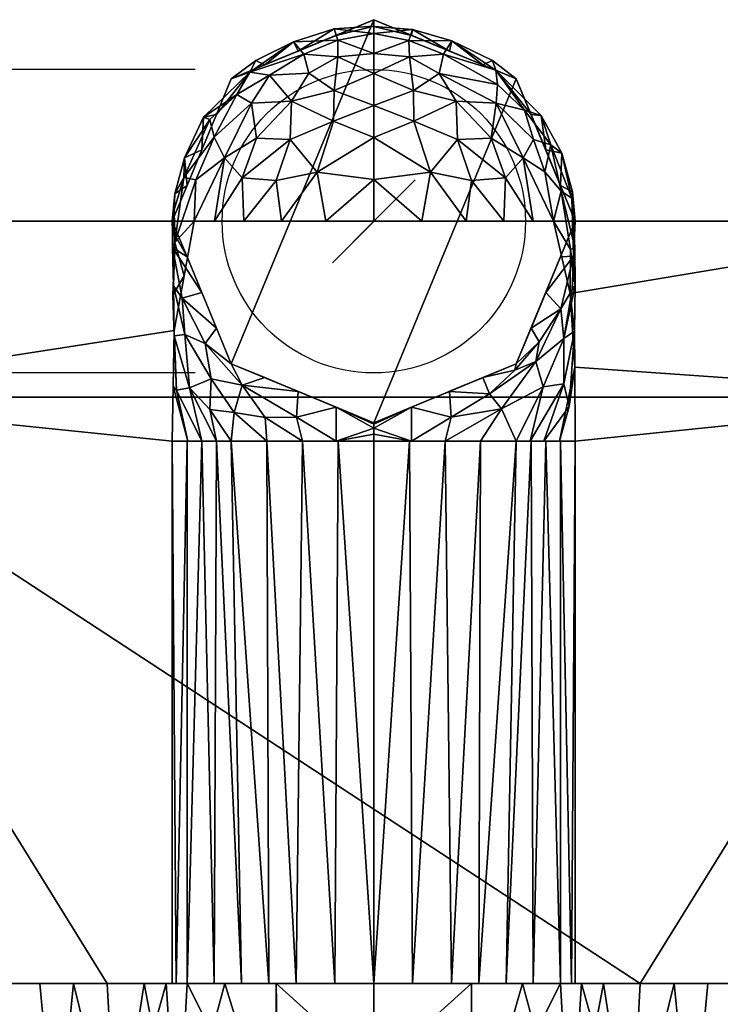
# Model space of a CAD drawing. Header units: millimetres. Extents: x -198 to 198, y -55 to 179.
# Tile 7 of 9: x -24 to 24, y 11 to 78. Entities that reach past the tile are written whole.
import ezdxf

# ---------------------------------------------------------------- set-up
doc = ezdxf.new("R2010")
doc.units = ezdxf.units.MM
doc.layers.add('P-SANR-FIXT', color=6, linetype='Continuous', lineweight=30)

msp = doc.modelspace()

# ---------------------------------------------------------------- linework, layer by layer
at = {"color": 1, "lineweight": 30}
for p, q in [((-12.192, 74.35, 35.416), (-73.152, 74.35, 35.416)), ((-12.192, 53.65, 35.416), (-73.152, 53.65, 35.416))]:
    msp.add_line(p, q, dxfattribs=at)
at = {"color": 5, "lineweight": 30}
msp.add_line((0, 64, 35.416), (0, 64, 139.048), dxfattribs=at)
msp.add_polyline3d([(0, 64, 157.336), (-2.829, 61.171, 139.048), (2.829, 66.829, 139.048), (0, 64, 157.336)], dxfattribs=at)
at = {"color": 94, "lineweight": 30}
msp.add_circle((0, 64, 35.416), 10.35, dxfattribs=at)

# ---------------------------------------------------------------- meshes
at = {"layer": 'P-SANR-FIXT'}
mesh = msp.add_polyface(dxfattribs=at)
corners = [(0, 77.75, 28.75), (0, 76.817, 21.485), (0, 74.078, 14.691), (0, 69.711, 8.81), (0, 64, 4.223), (-3.273, 64, 4.688), (-6.296, 64, 6.031), (-8.866, 64, 8.116), (-10.866, 64, 10.757), (-12.266, 64, 13.75), (-13.633, 56.546, 13.75), (-13.75, 49, 13.75), (-9.723, 49, 23.473), (0, 49, 27.5), (0, 49.478, 27.595), (0, 49.884, 27.866), (0, 50.155, 28.272), (0, 50.25, 28.75), (-9.723, 54.277, 28.75), (-13.75, 64, 28.75), (-9.723, 73.723, 28.75), (-5.158, 52.386, 28.75), (-4.861, 49, 25.486), (-2.579, 49, 26.432), (-2.579, 51.318, 28.75), (-8.35, 72.049, 16.884), (-5.704, 69.571, 10.483), (-10.194, 68.335, 14.152), (-11.736, 68.861, 28.75), (-12.972, 66.973, 21.03), (-11.736, 59.139, 28.75), (-12.888, 56.281, 21.594), (-5.274, 50.627, 27.123), (-8.974, 52.825, 26.226), (-3.859, 67.347, 7.338), (-11.736, 49, 18.611), (-8.977, 66.953, 10.76), (-13.728, 62.199, 23.441), (-7.996, 69.666, 12.668), (-5.608, 72.188, 13.866), (-4.768, 75.396, 19.722), (0, 71.895, 11.75), (-5.158, 75.614, 28.75), (-2.739, 70.83, 10.468), (-2.715, 72.92, 13.294), (-4.437, 74.093, 16.295), (0, 75.447, 18.088), (-11.507, 55.656, 25.351), (-11.094, 53.244, 23.339), (-12.581, 52.625, 20.021), (-13.631, 56.171, 17.673), (-12.949, 60.273, 13.75), (-13.572, 62.559, 18.16), (-13.692, 52.754, 13.75), (-12.682, 49, 16.329), (-13.465, 52.485, 17.043), (-7.292, 49, 24.48), (-9.533, 50.946, 24.046), (-7.419, 50.618, 25.733), (-11.182, 51.152, 22.091), (-10.73, 49, 21.042), (-13.088, 58.748, 24.135), (-13.672, 59.601, 20.328), (-13.705, 58.948, 16.075), (-2.451, 75.218, 17.5), (-2.458, 76.355, 20.653), (-5.474, 76.247, 24.268), (-8.457, 74.174, 22.914), (0, 77.313, 25.35), (-2.703, 77.124, 24.247), (-2.579, 76.682, 28.75), (-11.183, 70.952, 21.883), (-10.73, 71.292, 28.75), (-11.627, 71.11, 25.555), (-12.928, 68.316, 24.964), (-12.743, 66.431, 28.75), (-6.666, 66.771, 8.388), (-12.14, 66.835, 16.822), (-10.905, 69.731, 17.951), (-7.44, 53.332, 28.75), (0, 66.856, 6.517), (-12.743, 61.569, 28.75), (-13.745, 63.356, 26.018), (-13.627, 64.786, 22.89), (-13.584, 65.859, 25.714), (-10.73, 56.708, 28.75), (-7.44, 74.668, 28.75), (-8.054, 74.972, 25.758), (-7.115, 73.974, 19.121), (-9.339, 72.636, 20.326)]
mesh.append_faces([[corners[k] for k in face] for face in [(24, 16, 17)]], dxfattribs={"vtx0": -1})
mesh.append_faces([[corners[k] for k in face] for face in [(9, 27, 8), (15, 23, 14), (23, 32, 22), (3, 43, 41), (22, 58, 56), (60, 49, 35), (2, 64, 46), (70, 69, 42), (20, 67, 72), (7, 76, 6), (75, 84, 19)]], dxfattribs={"vtx0": -1, "vtx1": -1})
mesh.append_faces([[corners[k] for k in face] for face in [(27, 77, 78), (66, 69, 65), (44, 41, 43), (33, 47, 48), (18, 47, 33), (40, 64, 45), (43, 39, 44), (45, 64, 44), (24, 23, 15), (32, 21, 33), (82, 83, 37), (77, 27, 9), (36, 38, 26), (76, 34, 6), (76, 7, 36), (26, 38, 39), (88, 89, 67), (5, 34, 80), (58, 33, 57), (10, 50, 63), (49, 55, 35), (36, 8, 27), (82, 19, 84), (23, 24, 32), (73, 74, 28), (38, 36, 27), (12, 57, 59), (76, 26, 34), (77, 52, 29), (47, 61, 31), (27, 25, 38), (39, 38, 25), (45, 39, 88), (34, 26, 43), (86, 66, 87), (34, 43, 3), (69, 1, 65), (39, 43, 26), (45, 44, 39), (88, 39, 25), (46, 64, 65), (64, 2, 44), (48, 47, 31), (49, 48, 31), (32, 58, 22), (50, 49, 31), (49, 60, 59), (31, 62, 50), (55, 53, 54), (31, 61, 62), (52, 37, 83), (49, 50, 55), (55, 50, 10), (57, 33, 48), (57, 56, 58), (59, 48, 49), (33, 58, 32), (48, 59, 57), (47, 85, 61), (62, 37, 52), (37, 62, 61), (62, 52, 63), (62, 63, 50), (52, 51, 63), (64, 40, 65), (66, 65, 40), (71, 74, 73), (67, 66, 40), (20, 87, 67), (40, 88, 67), (78, 25, 27), (69, 70, 68), (42, 69, 66), (89, 73, 67), (67, 73, 72), (74, 71, 29), (29, 83, 84), (84, 75, 74), (36, 26, 76), (52, 77, 9), (78, 29, 71), (29, 78, 77), (78, 71, 89), (30, 37, 61), (37, 81, 82), (83, 82, 84), (52, 83, 29), (84, 74, 29), (66, 67, 87), (45, 88, 40), (89, 88, 25), (78, 89, 25), (89, 71, 73)]], dxfattribs={"vtx0": -1, "vtx1": -1, "vtx2": -1})
mesh.append_faces([[corners[k] for k in face] for face in [(37, 30, 81), (52, 9, 51), (73, 28, 72), (34, 5, 6), (24, 15, 16), (36, 7, 8), (57, 12, 56), (33, 21, 79), (63, 51, 10), (55, 54, 35), (34, 3, 80), (47, 18, 85), (87, 20, 86)]], dxfattribs={"vtx0": -1, "vtx2": -1})
mesh.append_faces([[corners[k] for k in face] for face in [(10, 53, 55), (24, 21, 32), (1, 46, 65), (2, 41, 44), (85, 30, 61), (60, 12, 59), (68, 1, 69), (75, 28, 74), (79, 18, 33), (81, 19, 82), (86, 42, 66)]], dxfattribs={"vtx1": -1, "vtx2": -1})
mesh.append_faces([[corners[k] for k in face] for face in [(23, 13, 14), (80, 4, 5), (53, 11, 54), (70, 0, 68)]], dxfattribs={"vtx2": -1})
mesh = msp.add_polyface(dxfattribs=at)
corners = [(0, 77.75, 35.416), (0, 77.75, 33.749), (0, 77.75, 32.083), (0, 77.75, 30.416), (0, 77.75, 28.75), (-9.723, 73.723, 28.75), (-13.75, 64, 28.75), (-9.723, 54.277, 28.75), (0, 50.25, 28.75), (0, 50.25, 30.416), (0, 50.25, 32.083), (0, 50.25, 33.749), (0, 50.25, 35.416), (-9.723, 54.277, 35.416), (-13.75, 64, 35.416), (-9.723, 73.723, 35.416), (-5.246, 52.423, 35.416), (-4.861, 52.264, 28.75), (-2.623, 51.336, 28.75), (-5.246, 75.577, 35.416), (-4.861, 75.736, 28.75), (-7.292, 74.73, 28.75), (-2.623, 76.664, 35.416), (-2.623, 51.336, 35.416), (-2.623, 76.664, 28.75), (-11.736, 59.139, 35.416), (-11.736, 59.139, 28.75), (-10.73, 56.708, 28.75), (-11.736, 68.861, 35.416), (-11.736, 68.861, 28.75), (-12.743, 66.431, 28.75), (-7.484, 53.35, 35.416), (-7.292, 53.27, 28.75), (-7.484, 74.65, 35.416), (-12.743, 61.569, 28.75), (-12.743, 61.569, 35.416), (-10.73, 56.708, 35.416), (-10.73, 71.292, 28.75), (-10.73, 71.292, 35.416), (-12.743, 66.431, 35.416)]
mesh.append_faces([[corners[k] for k in face] for face in [(9, 18, 8)]], dxfattribs={"vtx0": -1})
mesh.append_faces([[corners[k] for k in face] for face in [(5, 33, 21), (16, 17, 23), (19, 21, 33), (31, 32, 16), (21, 19, 20)]], dxfattribs={"vtx0": -1, "vtx1": -1})
mesh.append_faces([[corners[k] for k in face] for face in [(10, 23, 18, 9), (24, 22, 2)]], dxfattribs={"vtx0": -1, "vtx1": -1, "vtx2": -1})
mesh.append_faces([[corners[k] for k in face] for face in [(22, 24, 20), (16, 32, 17), (39, 30, 6, 14), (31, 7, 32), (26, 25, 35, 34), (7, 31, 13), (27, 36, 25, 26), (7, 13, 36, 27), (30, 39, 28, 29), (23, 17, 18), (20, 19, 22), (34, 35, 14, 6), (29, 28, 38, 37), (37, 38, 15, 5)]], dxfattribs={"vtx0": -1, "vtx2": -1})
mesh.append_faces([[corners[k] for k in face] for face in [(1, 2, 22, 0)]], dxfattribs={"vtx1": -1})
mesh.append_faces([[corners[k] for k in face] for face in [(15, 33, 5)]], dxfattribs={"vtx1": -1, "vtx2": -1})
mesh.append_faces([[corners[k] for k in face] for face in [(3, 4, 24, 2), (11, 12, 23, 10)]], dxfattribs={"vtx2": -1})
mesh = msp.add_polyface(dxfattribs=at)
corners = [(0, 77.75, 35.416), (-9.723, 73.723, 35.416), (-13.75, 64, 35.416), (-9.723, 54.277, 35.416), (0, 50.25, 35.416), (9.723, 54.277, 35.416), (13.75, 64, 35.416), (9.723, 73.723, 35.416)]
mesh.append_faces([[corners[k] for k in face] for face in [(4, 7, 0, 3)]], dxfattribs={"vtx0": -1, "vtx2": -1})
mesh.append_faces([[corners[k] for k in face] for face in [(5, 6, 7, 4)]], dxfattribs={"vtx2": -1})
mesh.append_faces([[corners[k] for k in face] for face in [(0, 1, 2, 3)]], dxfattribs={"vtx3": -1})
mesh = msp.add_polyface(dxfattribs=at)
corners = [(0, 64, 4.223), (0, 69.711, 8.81), (0, 74.078, 14.691), (0, 76.817, 21.485), (0, 77.75, 28.75), (9.723, 73.723, 28.75), (13.75, 64, 28.75), (9.723, 54.277, 28.75), (0, 50.25, 28.75), (0, 50.155, 28.272), (0, 49.884, 27.866), (0, 49.478, 27.595), (0, 49, 27.5), (9.723, 49, 23.473), (13.75, 49, 13.75), (13.725, 54.046, 13.75), (13.403, 59.072, 13.75), (12.266, 64, 13.75), (10.869, 64, 10.761), (8.869, 64, 8.12), (6.299, 64, 6.033), (3.276, 64, 4.689), (5.158, 52.386, 28.75), (4.861, 49, 25.486), (2.579, 49, 26.432), (2.579, 51.318, 28.75), (8.351, 72.049, 16.886), (12.974, 56.001, 20.998), (5.706, 69.574, 10.488), (10.195, 68.336, 14.155), (11.736, 68.861, 28.75), (13.73, 62.198, 20.178), (11.614, 49, 18.908), (12.074, 69.216, 21.203), (5.274, 50.627, 27.123), (8.71, 51.202, 24.986), (3.862, 67.349, 7.341), (13.706, 56.496, 17.047), (8.98, 66.951, 10.763), (7.905, 52.222, 26.833), (11.06, 54.422, 24.596), (11.736, 59.139, 28.75), (12.773, 58.03, 24.669), (12.976, 52.905, 19.054), (11.568, 52.705, 22.152), (13.631, 61.627, 24.93), (13.521, 65.575, 23.139), (12.789, 66.051, 18.203), (7.999, 69.663, 12.668), (5.62, 72.183, 13.867), (4.762, 75.394, 19.71), (0, 71.895, 11.75), (5.158, 75.614, 28.75), (2.74, 70.83, 10.468), (2.72, 72.925, 13.304), (4.454, 74.087, 16.295), (0, 75.447, 18.088), (2.382, 76.324, 20.499), (5.318, 76.304, 24.202), (8.322, 74.313, 23.056), (2.637, 77.07, 23.85), (0, 77.283, 25.117), (2.579, 76.682, 28.75), (2.446, 75.207, 17.472), (12.682, 49, 16.329), (10.73, 71.292, 28.75), (11.432, 71.22, 24.406), (10.288, 71.586, 20.278), (10.903, 69.567, 17.637), (12.825, 68.647, 25.234), (12.743, 66.431, 28.75), (13.572, 66.009, 26.14), (13.336, 51.369, 17.343), (11.673, 67.367, 16.163), (8.437, 73.319, 19.965), (7.44, 53.332, 28.75), (10.668, 49, 21.19), (6.67, 66.772, 8.392), (13.416, 62.073, 16.359), (13.75, 59.624, 18.138), (13.537, 59.321, 21.546), (7.292, 49, 24.48), (0, 66.856, 6.517), (10.73, 56.708, 28.75), (11.282, 55.772, 26.488), (9.63, 53.844, 26.899), (12.743, 61.569, 28.75), (7.44, 74.668, 28.75), (8.098, 74.96, 25.931)]
mesh.append_faces([[corners[k] for k in face] for face in [(15, 64, 14), (82, 21, 0)]], dxfattribs={"vtx0": -1})
mesh.append_faces([[corners[k] for k in face] for face in [(51, 53, 1), (18, 29, 17), (7, 84, 83), (64, 72, 32), (3, 57, 56), (52, 60, 62), (32, 43, 76), (13, 35, 81), (75, 85, 7)]], dxfattribs={"vtx0": -1, "vtx1": -1})
mesh.append_faces([[corners[k] for k in face] for face in [(29, 68, 73), (33, 46, 47), (34, 25, 24), (45, 42, 80), (3, 60, 57), (35, 40, 39), (49, 55, 26), (48, 29, 38), (48, 49, 26), (38, 29, 18), (67, 59, 66), (67, 68, 26), (25, 10, 24), (44, 43, 27), (43, 72, 37), (22, 34, 39), (69, 70, 71), (40, 27, 42), (35, 39, 34), (21, 82, 36), (55, 49, 54), (69, 66, 30), (36, 28, 77), (36, 77, 20), (79, 27, 37), (34, 23, 35), (32, 72, 43), (31, 46, 45), (53, 49, 28), (16, 78, 79), (43, 37, 27), (48, 38, 28), (13, 44, 35), (85, 75, 39), (45, 41, 42), (28, 38, 77), (27, 79, 80), (85, 84, 7), (27, 40, 44), (35, 44, 40), (76, 43, 44), (47, 31, 78), (69, 33, 66), (45, 46, 71), (31, 47, 46), (73, 17, 29), (49, 48, 28), (26, 29, 48), (1, 53, 36), (62, 60, 61), (59, 50, 58), (53, 51, 54), (49, 53, 54), (50, 57, 58), (36, 53, 28), (54, 2, 63), (55, 63, 50), (55, 50, 74), (57, 60, 58), (63, 57, 50), (88, 58, 87), (50, 59, 74), (52, 58, 60), (63, 55, 54), (57, 63, 56), (67, 66, 33), (59, 65, 66), (68, 67, 33), (74, 67, 26), (73, 33, 47), (26, 68, 29), (46, 33, 69), (45, 71, 6), (69, 71, 46), (64, 15, 72), (37, 72, 15), (33, 73, 68), (17, 73, 47), (74, 26, 55), (59, 67, 74), (40, 84, 85), (19, 77, 38), (47, 78, 17), (79, 78, 31), (79, 31, 80), (16, 79, 37), (45, 80, 31), (27, 80, 42), (40, 42, 84), (42, 83, 84), (40, 85, 39), (5, 59, 88), (58, 88, 59)]], dxfattribs={"vtx0": -1, "vtx1": -1, "vtx2": -1})
mesh.append_faces([[corners[k] for k in face] for face in [(35, 23, 81), (44, 13, 76), (37, 15, 16), (34, 24, 23), (42, 41, 83), (77, 19, 20), (45, 6, 86), (63, 2, 56), (88, 87, 5), (60, 3, 61), (59, 5, 65), (69, 30, 70), (58, 52, 87)]], dxfattribs={"vtx0": -1, "vtx2": -1})
mesh.append_faces([[corners[k] for k in face] for face in [(22, 25, 34), (18, 19, 38), (9, 10, 25), (10, 11, 24), (20, 21, 36), (16, 17, 78), (51, 2, 54), (65, 30, 66), (70, 6, 71), (75, 22, 39), (82, 1, 36), (86, 41, 45)]], dxfattribs={"vtx1": -1, "vtx2": -1})
mesh.append_faces([[corners[k] for k in face] for face in [(11, 12, 24), (25, 8, 9), (61, 4, 62)]], dxfattribs={"vtx2": -1})
mesh = msp.add_polyface(dxfattribs=at)
corners = [(0, 77.75, 28.75), (0, 77.75, 30.416), (0, 77.75, 32.083), (0, 77.75, 33.749), (0, 77.75, 35.416), (9.723, 73.723, 35.416), (13.75, 64, 35.416), (9.723, 54.277, 35.416), (0, 50.25, 35.416), (0, 50.25, 33.749), (0, 50.25, 32.083), (0, 50.25, 30.416), (0, 50.25, 28.75), (9.723, 54.277, 28.75), (13.75, 64, 28.75), (9.723, 73.723, 28.75), (5.246, 75.577, 35.416), (4.861, 75.736, 28.75), (2.623, 76.664, 28.75), (5.246, 52.423, 28.75), (4.861, 52.264, 35.416), (2.623, 51.336, 35.416), (2.623, 76.664, 35.416), (2.623, 51.336, 28.75), (11.736, 68.861, 35.416), (11.736, 68.861, 28.75), (10.73, 71.292, 28.75), (11.736, 59.139, 35.416), (11.736, 59.139, 28.75), (12.743, 61.569, 28.75), (7.292, 74.73, 28.75), (7.484, 74.65, 35.416), (7.484, 53.35, 28.75), (7.292, 53.27, 35.416), (12.743, 66.431, 35.416), (12.743, 66.431, 28.75), (10.73, 71.292, 35.416), (10.73, 56.708, 35.416), (10.73, 56.708, 28.75), (12.743, 61.569, 35.416)]
mesh.append_faces([[corners[k] for k in face] for face in [(22, 2, 3, 4)]], dxfattribs={"vtx0": -1})
mesh.append_faces([[corners[k] for k in face] for face in [(19, 20, 23)]], dxfattribs={"vtx0": -1, "vtx1": -1})
mesh.append_faces([[corners[k] for k in face] for face in [(22, 18, 2)]], dxfattribs={"vtx0": -1, "vtx1": -1, "vtx2": -1})
mesh.append_faces([[corners[k] for k in face] for face in [(23, 21, 10, 11)]], dxfattribs={"vtx0": -1, "vtx1": -1, "vtx3": -1})
mesh.append_faces([[corners[k] for k in face] for face in [(15, 31, 5), (17, 22, 16), (16, 30, 17), (23, 20, 21), (30, 16, 31), (32, 7, 33), (19, 33, 20), (33, 19, 32)]], dxfattribs={"vtx0": -1, "vtx2": -1})
mesh.append_faces([[corners[k] for k in face] for face in [(15, 30, 31), (17, 18, 22), (32, 13, 7)]], dxfattribs={"vtx1": -1, "vtx2": -1})
mesh.append_faces([[corners[k] for k in face] for face in [(26, 15, 5, 36), (14, 35, 34, 6), (29, 14, 6, 39), (38, 28, 27, 37), (36, 24, 25, 26), (35, 25, 24, 34), (13, 38, 37, 7), (39, 27, 28, 29)]], dxfattribs={"vtx1": -1, "vtx3": -1})
mesh.append_faces([[corners[k] for k in face] for face in [(11, 12, 23)]], dxfattribs={"vtx2": -1})
mesh.append_faces([[corners[k] for k in face] for face in [(18, 0, 1, 2), (21, 8, 9, 10)]], dxfattribs={"vtx3": -1})
mesh = msp.add_polyface(dxfattribs=at)
corners = [(-13.75, 12, 13.75), (-13.75, 49, 13.75), (-13.633, 56.546, 13.75), (-12.266, 64, 13.75), (-43, 64, 13.75), (-43, 52, 13.75), (-43, 12, 13.75), (-18.187, 12, 13.75)]
mesh.append_faces([[corners[k] for k in face] for face in [(2, 5, 1)]], dxfattribs={"vtx0": -1, "vtx1": -1})
mesh.append_faces([[corners[k] for k in face] for face in [(5, 6, 7)]], dxfattribs={"vtx2": -1})
mesh.append_faces([[corners[k] for k in face] for face in [(7, 0, 1, 5)]], dxfattribs={"vtx2": -1, "vtx3": -1})
mesh.append_faces([[corners[k] for k in face] for face in [(2, 3, 4, 5)]], dxfattribs={"vtx3": -1})
mesh = msp.add_polyface(dxfattribs=at)
corners = [(-12.266, 64, 13.75), (-10.866, 64, 10.757), (-8.866, 64, 8.116), (-6.296, 64, 6.031), (-3.273, 64, 4.688), (0, 64, 4.223), (3.276, 64, 4.689), (6.299, 64, 6.033), (8.869, 64, 8.12), (10.869, 64, 10.761), (12.266, 64, 13.75), (43, 64, 13.75), (43, 64, 12.82), (39.644, 64, 11.532), (36.652, 64, 9.517), (34.278, 64, 6.809), (32.746, 64, 3.552), (32.217, 64), (32.748, 64, -3.557), (34.28, 64, -6.812), (36.653, 64, -9.519), (39.641, 64, -11.53), (43, 64, -12.82), (43, 64, -13.75), (-43, 64, -13.75), (-43, 64, -12.82), (-39.644, 64, -11.532), (-36.652, 64, -9.517), (-34.278, 64, -6.809), (-32.746, 64, -3.552), (-32.217, 64), (-32.748, 64, 3.557), (-34.28, 64, 6.812), (-36.653, 64, 9.519), (-39.641, 64, 11.53), (-43, 64, 12.82), (-43, 64, 13.75)]
mesh.append_faces([[corners[k] for k in face] for face in [(15, 10, 14), (34, 0, 33), (17, 9, 16), (30, 2, 29), (4, 28, 3)]], dxfattribs={"vtx0": -1, "vtx1": -1})
mesh.append_faces([[corners[k] for k in face] for face in [(5, 20, 27)]], dxfattribs={"vtx0": -1, "vtx1": -1, "vtx2": -1})
mesh.append_faces([[corners[k] for k in face] for face in [(10, 13, 14), (16, 9, 10, 15), (29, 2, 3, 28), (19, 6, 7), (27, 20, 21, 26), (28, 4, 5, 27)]], dxfattribs={"vtx0": -1, "vtx2": -1})
mesh.append_faces([[corners[k] for k in face] for face in [(36, 0, 34, 35)]], dxfattribs={"vtx1": -1})
mesh.append_faces([[corners[k] for k in face] for face in [(32, 33, 0)]], dxfattribs={"vtx1": -1, "vtx2": -1})
mesh.append_faces([[corners[k] for k in face] for face in [(8, 9, 17, 18), (7, 8, 18, 19), (1, 2, 30, 31), (0, 1, 31, 32), (19, 20, 5, 6)]], dxfattribs={"vtx1": -1, "vtx3": -1})
mesh.append_faces([[corners[k] for k in face] for face in [(11, 12, 13, 10)]], dxfattribs={"vtx2": -1})
mesh.append_faces([[corners[k] for k in face] for face in [(24, 25, 26, 21)]], dxfattribs={"vtx2": -1, "vtx3": -1})
mesh.append_faces([[corners[k] for k in face] for face in [(21, 22, 23, 24)]], dxfattribs={"vtx3": -1})
mesh = msp.add_polyface(dxfattribs=at)
corners = [(43, 12, -13.75), (18.187, 12, -13.75), (-18.187, 12, -13.75), (-43, 12, -13.75), (-43, 52, -13.75), (-43, 64, -13.75), (43, 64, -13.75), (43, 52, -13.75)]
mesh.append_faces([[corners[k] for k in face] for face in [(1, 4, 7, 0)]], dxfattribs={"vtx0": -1, "vtx1": -1})
mesh.append_faces([[corners[k] for k in face] for face in [(5, 6, 7, 4), (2, 3, 4, 1)]], dxfattribs={"vtx2": -1})
mesh = msp.add_polyface(dxfattribs=at)
corners = [(13.75, 49, 13.75), (13.75, 12, 13.75), (18.187, 12, 13.75), (43, 12, 13.75), (43, 52, 13.75), (43, 64, 13.75), (12.266, 64, 13.75), (13.403, 59.072, 13.75), (13.725, 54.046, 13.75)]
mesh.append_faces([[corners[k] for k in face] for face in [(2, 4, 0, 1)]], dxfattribs={"vtx0": -1, "vtx1": -1})
mesh.append_faces([[corners[k] for k in face] for face in [(4, 8, 0)]], dxfattribs={"vtx0": -1, "vtx2": -1})
mesh.append_faces([[corners[k] for k in face] for face in [(6, 7, 5)]], dxfattribs={"vtx1": -1})
mesh.append_faces([[corners[k] for k in face] for face in [(4, 5, 7, 8)]], dxfattribs={"vtx1": -1, "vtx3": -1})
mesh.append_faces([[corners[k] for k in face] for face in [(2, 3, 4)]], dxfattribs={"vtx2": -1})
mesh = msp.add_polyface(dxfattribs=at)
corners = [(13.75, 12, 13.75), (13.75, 49, 13.75), (9.723, 49, 23.473), (0, 49, 27.5), (-9.723, 49, 23.473), (-13.75, 49, 13.75), (-13.75, 12, 13.75), (-13.497, 12, 16.375), (-12.748, 12, 18.903), (-5.298, 12, 26.438), (5.298, 12, 26.438), (12.748, 12, 18.903), (13.497, 12, 16.375), (11.736, 49, 18.611), (4.861, 49, 25.486), (-4.861, 49, 25.486), (-11.736, 49, 18.611), (-9.023, 12, 22.671), (0, 12, 26.438), (9.023, 12, 22.671), (10.73, 49, 21.042), (10.885, 12, 20.787), (-2.431, 49, 26.493), (-2.649, 12, 26.438), (12.743, 49, 16.181), (7.292, 49, 24.48), (7.16, 12, 24.555), (-10.73, 49, 21.042), (-10.885, 12, 20.787), (2.649, 12, 26.438), (2.431, 49, 26.493), (-7.16, 12, 24.555), (-7.292, 49, 24.48), (-12.743, 49, 16.181)]
mesh.append_faces([[corners[k] for k in face] for face in [(7, 5, 6)]], dxfattribs={"vtx0": -1})
mesh.append_faces([[corners[k] for k in face] for face in [(4, 31, 32), (15, 23, 22), (5, 7, 33), (8, 33, 7), (16, 28, 27), (10, 14, 29), (9, 32, 31)]], dxfattribs={"vtx0": -1, "vtx1": -1})
mesh.append_faces([[corners[k] for k in face] for face in [(13, 21, 11), (20, 19, 21), (12, 1, 24), (2, 26, 19), (18, 30, 3), (26, 2, 25), (18, 3, 22), (15, 9, 23), (9, 15, 32), (21, 13, 20), (8, 16, 33), (25, 10, 26), (24, 11, 12), (16, 8, 28), (17, 4, 27), (29, 14, 30), (4, 17, 31)]], dxfattribs={"vtx0": -1, "vtx2": -1})
mesh.append_faces([[corners[k] for k in face] for face in [(0, 1, 12)]], dxfattribs={"vtx1": -1})
mesh.append_faces([[corners[k] for k in face] for face in [(23, 18, 22), (24, 13, 11), (28, 17, 27), (20, 2, 19), (18, 29, 30), (25, 14, 10)]], dxfattribs={"vtx1": -1, "vtx2": -1})
mesh = msp.add_polyface(dxfattribs=at)
corners = [(-43, 12, -13.75), (-18.187, 12, -13.75), (-22.8, 12), (-18.187, 12, 13.75), (-43, 12, 13.75), (-52.723, 12, 9.723), (-56.75, 12), (-52.723, 12, -9.723)]
mesh.append_faces([[corners[k] for k in face] for face in [(4, 2, 3)]], dxfattribs={"vtx0": -1})
mesh.append_faces([[corners[k] for k in face] for face in [(5, 6, 4)]], dxfattribs={"vtx1": -1})
mesh.append_faces([[corners[k] for k in face] for face in [(0, 1, 2, 4), (6, 7, 0, 4)]], dxfattribs={"vtx2": -1, "vtx3": -1})
mesh = msp.add_polyface(dxfattribs=at)
corners = [(0, 0, 22.8), (0, 3, 22.8), (0, 6, 22.8), (0, 9, 22.8), (0, 12, 22.8), (-6.665, 12, 21.804), (-12.748, 12, 18.903), (-15.681, 12, 16.552), (-18.187, 12, 13.75), (-22.8, 12), (-18.187, 12, -13.75), (-10.157, 12, -20.412), (0, 12, -22.8), (0, 9, -22.8), (0, 6, -22.8), (0, 3, -22.8), (0, 0, -22.8), (-13.402, 0, -18.446), (-21.684, 0, -7.046), (-21.684, 0, 7.046), (-13.402, 0, 18.446), (-6.465, 0, -20.699), (-6.668, 12, -21.233), (-6.701, 0, 20.623), (-17.543, 0, 12.746), (-20.494, 12, -6.875), (-14.172, 12, -17.081), (-17.543, 0, -12.746), (-21.684, 0), (-20.494, 12, 6.875)]
mesh.append_faces([[corners[k] for k in face] for face in [(26, 27, 10), (6, 23, 5), (23, 6, 20), (18, 25, 27), (27, 26, 17), (24, 29, 19), (29, 24, 8), (20, 7, 24)]], dxfattribs={"vtx0": -1, "vtx1": -1})
mesh.append_faces([[corners[k] for k in face] for face in [(2, 5, 23), (22, 14, 21)]], dxfattribs={"vtx0": -1, "vtx1": -1, "vtx2": -1})
mesh.append_faces([[corners[k] for k in face] for face in [(20, 6, 7)]], dxfattribs={"vtx0": -1, "vtx2": -1})
mesh.append_faces([[corners[k] for k in face] for face in [(9, 18, 28, 19)]], dxfattribs={"vtx0": -1, "vtx3": -1})
mesh.append_faces([[corners[k] for k in face] for face in [(1, 2, 23, 0), (13, 14, 22, 12)]], dxfattribs={"vtx1": -1})
mesh.append_faces([[corners[k] for k in face] for face in [(11, 22, 21), (7, 8, 24), (9, 25, 18), (26, 11, 17), (25, 10, 27), (21, 17, 11), (29, 9, 19)]], dxfattribs={"vtx1": -1, "vtx2": -1})
mesh.append_faces([[corners[k] for k in face] for face in [(3, 4, 5, 2), (15, 16, 21, 14)]], dxfattribs={"vtx2": -1})
mesh = msp.add_polyface(dxfattribs=at)
corners = [(-12.748, 12, 18.903), (-13.497, 12, 16.375), (-13.75, 12, 13.75), (-18.187, 12, 13.75), (-15.681, 12, 16.552)]
mesh.append_faces([[corners[k] for k in face] for face in [(0, 1, 4)]], dxfattribs={"vtx1": -1})
mesh.append_faces([[corners[k] for k in face] for face in [(2, 3, 4, 1)]], dxfattribs={"vtx2": -1})
mesh = msp.add_polyface(dxfattribs=at)
corners = [(-18.187, 12, -13.75), (18.187, 12, -13.75), (10.157, 12, -20.412), (0, 12, -22.8), (-10.157, 12, -20.412)]
mesh.append_faces([[corners[k] for k in face] for face in [(1, 2, 3)]], dxfattribs={"vtx2": -1})
mesh.append_faces([[corners[k] for k in face] for face in [(3, 4, 0, 1)]], dxfattribs={"vtx3": -1})
mesh = msp.add_polyface(dxfattribs=at)
corners = [(0, 12, 22.8), (6.665, 12, 21.804), (12.748, 12, 18.903), (5.298, 12, 26.438), (-5.298, 12, 26.438), (-12.748, 12, 18.903), (-6.665, 12, 21.804)]
mesh.append_faces([[corners[k] for k in face] for face in [(3, 1, 2)]], dxfattribs={"vtx0": -1})
mesh.append_faces([[corners[k] for k in face] for face in [(6, 0, 4)]], dxfattribs={"vtx1": -1, "vtx2": -1})
mesh.append_faces([[corners[k] for k in face] for face in [(0, 1, 3, 4)]], dxfattribs={"vtx1": -1, "vtx3": -1})
mesh.append_faces([[corners[k] for k in face] for face in [(4, 5, 6)]], dxfattribs={"vtx2": -1})
mesh = msp.add_polyface(dxfattribs=at)
corners = [(0, 12, 22.8), (0, 9, 22.8), (0, 6, 22.8), (0, 3, 22.8), (0, 0, 22.8), (13.402, 0, 18.446), (21.684, 0, 7.046), (21.684, 0, -7.046), (13.402, 0, -18.446), (0, 0, -22.8), (0, 3, -22.8), (0, 6, -22.8), (0, 9, -22.8), (0, 12, -22.8), (10.157, 12, -20.412), (18.187, 12, -13.75), (22.8, 12), (18.187, 12, 13.75), (15.681, 12, 16.552), (12.748, 12, 18.903), (6.665, 12, 21.804), (6.668, 12, -21.233), (6.701, 0, -20.623), (14.172, 12, -17.081), (20.494, 12, -6.875), (17.543, 0, -12.746), (21.684, 0), (17.543, 0, 12.746), (6.701, 0, 20.623), (20.494, 12, 6.875)]
mesh.append_faces([[corners[k] for k in face] for face in [(21, 11, 12, 13)]], dxfattribs={"vtx0": -1})
mesh.append_faces([[corners[k] for k in face] for face in [(24, 25, 15), (8, 23, 25), (17, 27, 29), (18, 27, 17), (20, 28, 19), (14, 22, 21), (25, 24, 7)]], dxfattribs={"vtx0": -1, "vtx1": -1})
mesh.append_faces([[corners[k] for k in face] for face in [(28, 20, 2), (21, 22, 11)]], dxfattribs={"vtx0": -1, "vtx1": -1, "vtx2": -1})
mesh.append_faces([[corners[k] for k in face] for face in [(8, 14, 23), (14, 8, 22), (7, 24, 16), (18, 5, 27), (6, 16, 29)]], dxfattribs={"vtx0": -1, "vtx2": -1})
mesh.append_faces([[corners[k] for k in face] for face in [(26, 7, 16, 6), (23, 15, 25), (18, 19, 5), (28, 5, 19), (27, 6, 29)]], dxfattribs={"vtx1": -1, "vtx2": -1})
mesh.append_faces([[corners[k] for k in face] for face in [(3, 4, 28, 2)]], dxfattribs={"vtx2": -1})
mesh.append_faces([[corners[k] for k in face] for face in [(22, 9, 10, 11), (20, 0, 1, 2)]], dxfattribs={"vtx3": -1})
mesh = msp.add_polyface(dxfattribs=at)
corners = [(13.75, 12, 13.75), (13.497, 12, 16.375), (12.748, 12, 18.903), (15.681, 12, 16.552), (18.187, 12, 13.75)]
mesh.append_faces([[corners[k] for k in face] for face in [(1, 2, 3)]], dxfattribs={"vtx2": -1})
mesh.append_faces([[corners[k] for k in face] for face in [(3, 4, 0, 1)]], dxfattribs={"vtx3": -1})
mesh = msp.add_polyface(dxfattribs=at)
corners = [(43, 12, 13.75), (18.187, 12, 13.75), (22.8, 12), (18.187, 12, -13.75), (43, 12, -13.75), (52.723, 12, -9.723), (56.75, 12), (52.723, 12, 9.723)]
mesh.append_faces([[corners[k] for k in face] for face in [(4, 0, 2, 3)]], dxfattribs={"vtx0": -1, "vtx1": -1})
mesh.append_faces([[corners[k] for k in face] for face in [(1, 2, 0)]], dxfattribs={"vtx1": -1})
mesh.append_faces([[corners[k] for k in face] for face in [(4, 5, 6)]], dxfattribs={"vtx2": -1})
mesh.append_faces([[corners[k] for k in face] for face in [(6, 7, 0, 4)]], dxfattribs={"vtx2": -1, "vtx3": -1})

doc.saveas('drawing.dxf')
